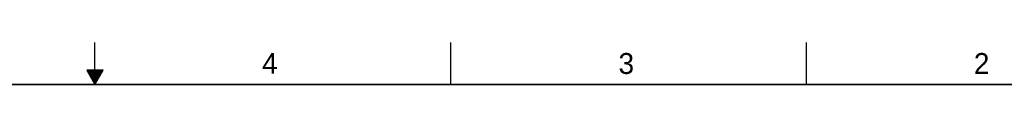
# Model space of a CAD drawing. Header units: inches. Extents: x 0 to 34, y 0 to 22.
# Tile 28 of 29: x 16.1 to 27.9, y 21.5 to 22. Entities that reach past the tile are written whole.
import ezdxf

# ---------------------------------------------------------------- set-up
doc = ezdxf.new("R2010")
doc.units = ezdxf.units.IN
doc.header["$LTSCALE"] = 1.87
doc.header["$MEASUREMENT"] = 0
doc.layers.get('0').update_dxf_attribs({"linetype": 'CONTINUOUS'})
doc.styles.add('TEXTSTYLE_2', font='txt')

msp = doc.modelspace()

# ---------------------------------------------------------------- linework, layer by layer
at = {"color": 2, "linetype": 'CONTINUOUS'}
for p, q in [((17, 21.5), (17, 22)), ((21.25, 22), (21.25, 21.5)), ((25.5, 22), (25.5, 21.5)), ((16.902, 21.67), (17, 21.5)), ((17.098, 21.67), (16.902, 21.67)), ((16.908, 21.66), (17.092, 21.66)), ((16.913, 21.65), (17.087, 21.65)), ((17, 21.5), (17.098, 21.67)), ((16.919, 21.64), (17.081, 21.64)), ((16.925, 21.63), (17.075, 21.63)), ((16.931, 21.62), (17.069, 21.62)), ((16.937, 21.61), (17.064, 21.61)), ((16.942, 21.6), (17.058, 21.6)), ((16.948, 21.59), (17.052, 21.59)), ((16.954, 21.58), (17.046, 21.58)), ((16.96, 21.57), (17.04, 21.57)), ((16.965, 21.56), (17.035, 21.56)), ((16.971, 21.55), (17.029, 21.55)), ((16.977, 21.54), (17.023, 21.54)), ((16.983, 21.53), (17.017, 21.53)), ((16.988, 21.52), (17.012, 21.52)), ((16.994, 21.51), (17.006, 21.51))]:
    msp.add_line(p, q, dxfattribs=at)
at = {"color": 7, "linetype": 'CONTINUOUS', "const_width": 0.02}
msp.add_lwpolyline([(33.5, 21.5), (0.5, 21.5)], dxfattribs=at)

# ---------------------------------------------------------------- texts
at = {"color": 2, "linetype": 'CONTINUOUS', "char_height": 0.25, "width": 0.25, "attachment_point": 1, "line_spacing_factor": 0.9, "style": 'TEXTSTYLE_2'}
for s, insert in [('4', (18.998, 21.878)), ('3', (23.257, 21.876)), ('2', (27.503, 21.876))]:
    msp.add_mtext(s, dxfattribs=dict(at, insert=insert))

doc.saveas('drawing.dxf')
